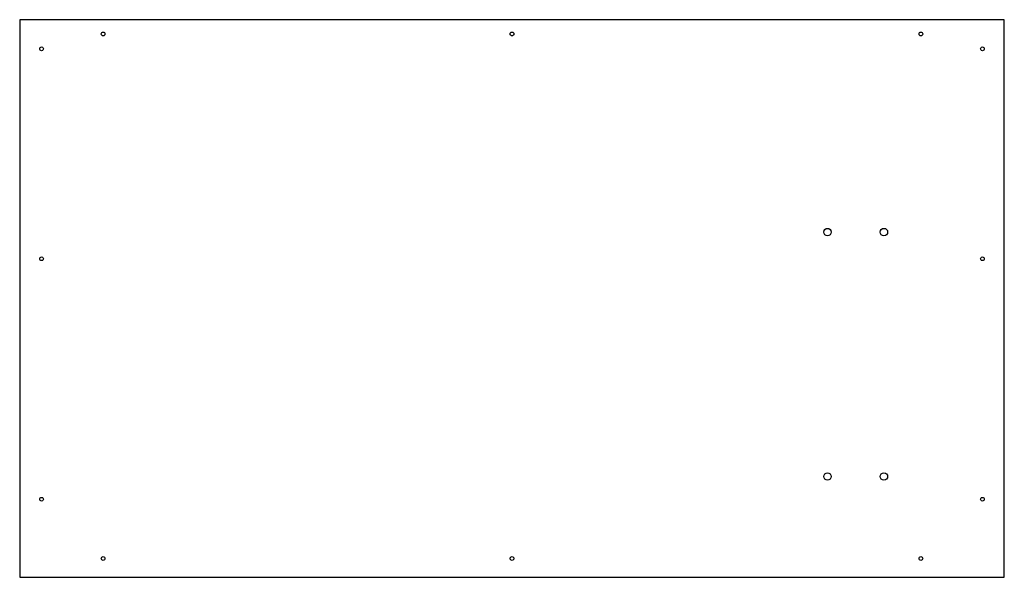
# Model space of a CAD drawing. Header units: inches. Extents: x -13.2 to 13.2, y -7.5 to 7.5.
import ezdxf

# ---------------------------------------------------------------- set-up
doc = ezdxf.new("R2010")
doc.units = ezdxf.units.IN
doc.header["$MEASUREMENT"] = 0

msp = doc.modelspace()

# ---------------------------------------------------------------- linework, layer by layer
at = {"color": 7, "linetype": 'Continuous'}
for p, q in [((13.25, 7.5), (-13.25, 7.5)), ((-13.25, 7.5), (-13.25, -7.5)), ((13.25, -7.5), (13.25, 7.5)), ((-13.25, -7.5), (13.25, -7.5))]:
    msp.add_line(p, q, dxfattribs=at)
for centre, radius in [((-11.006, 7.116), 0.05), ((0, 7.116), 0.05), ((11.006, 7.116), 0.05), ((-12.66, 6.716), 0.05), ((12.66, 6.716), 0.05), ((8.49, 1.787), 0.1), ((10.01, 1.787), 0.1), ((-12.66, 1.068), 0.05), ((12.66, 1.068), 0.05), ((8.49, -4.787), 0.1), ((10.01, -4.787), 0.1), ((-12.66, -5.399), 0.05), ((12.66, -5.399), 0.05), ((-11.006, -6.994), 0.05), ((0, -6.994), 0.05), ((11.006, -6.994), 0.05)]:
    msp.add_circle(centre, radius, dxfattribs=at)

doc.saveas('drawing.dxf')
